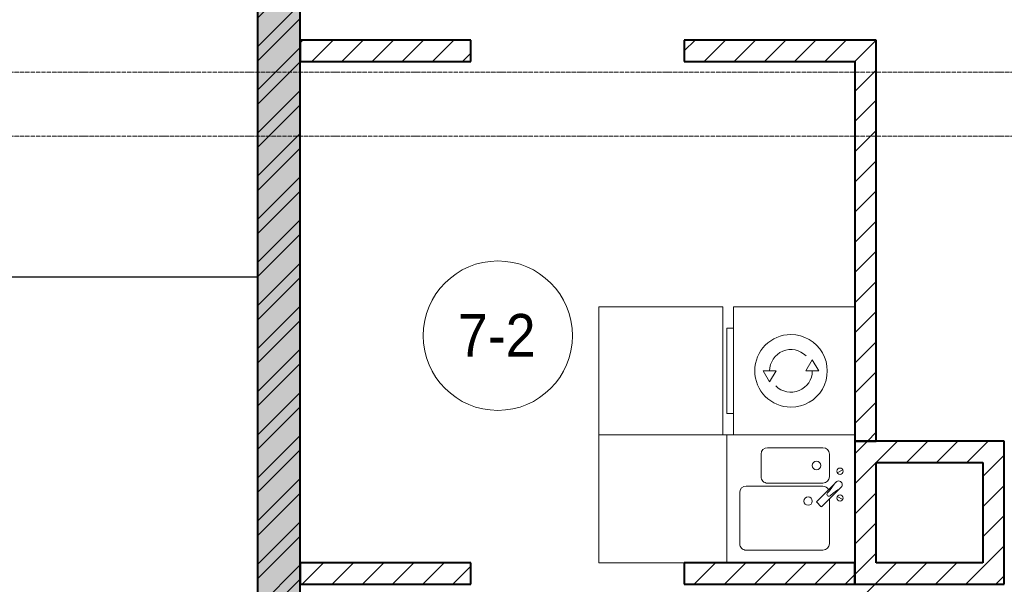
# Model space of a CAD drawing. Header units: millimetres. Extents: x 5617 to 137814, y 7718 to 189336.
# Tile 44 of 97: x 42540 to 47155, y 27600 to 30245. Entities that reach past the tile are written whole.
import ezdxf

# ---------------------------------------------------------------- set-up
doc = ezdxf.new("R2010")
doc.units = ezdxf.units.MM
doc.linetypes.add('ADSK_Линия сетки', pattern=[25, 20, -2.5, 0, -2.5])
doc.linetypes.add('Линия сетки', pattern=[25, 20, -2.5, 0, -2.5])
for name, color, linetype, lineweight in [('Марки помещений', 7, 'Continuous', 20), ('Мебель', 7, 'Continuous', 18), ('Оси', 7, 'Continuous', 9), ('Сантехнические приборы', 7, 'Continuous', 18), ('Стены', 7, 'Continuous', 18), ('Стены разрез', 7, 'Continuous', 40), ('Электрооборудование', 7, 'Continuous', 18)]:
    doc.layers.add(name, color=color, linetype=linetype, lineweight=lineweight)
doc.styles.add('Arial_3', font='arial.ttf', dxfattribs={"width": 0.9, "height": 200})
pattern_1 = [(45, (0, 0), (-70.71068, 70.71068), [])]

# ---------------------------------------------------------------- blocks, each defined once
blk = doc.blocks.new('MR_Мойка - Кухонная мойка-V35-МКСС_К4_L12_41_700_')
at = {"layer": 'Сантехнические приборы', "color": 253, "true_color": 0xaaaaaa}
for p, q in [((-136.7, -6.7), (-122.6, -33.3)), ((-79, -39), (-69.8, -48.2)), ((-45.7, -24.2), (-55, -14.9)), ((35.5, -105.4), (-45.7, -24.2)), ((2.7, -6.7), (-11.4, -33.3)), ((-104, -70), (-210, -70)), ((-69.8, -48.2), (11.4, -129.4)), ((210, -70), (0.1, -70)), ((-240, -100), (-240, -360)), ((-74, -360), (-74, -100)), ((-60, -100), (-60, -460)), ((15.7, -129.4), (35.5, -109.6)), ((240, -460), (240, -100)), ((-210, -390), (-104, -390)), ((-30, -490), (210, -490)), ((-300, -520), (-300, -550)), ((-300, -520), (-300, -550)), ((-300, -550), (300, -550))]:
    blk.add_line(p, q, dxfattribs=at)
for centre, radius, start, end in [((-129.7, -20), 15, 360, 180), ((-129.7, -20), 15, 180, 360), ((-67, -26.9), 17, 45, 225), ((136.3, 77.5), 208.5, 209.1823, 223.4054), ((-4.3, -20), 15, 360, 180), ((-4.3, -20), 15, 180, 360), ((-210, -100), 30, 90, 180), ((-104, -100), 30, 360, 90), ((-171.5, -230.2), 208.5, 46.5946, 60.8177), ((-30, -100), 30, 118.5511, 180), ((-21.7, -72.3), 9.19, 225, 45), ((210, -100), 30, 360, 90), ((-157, -130), 20, 360, 180), ((-157, -130), 20, 180, 360), ((13.5, -127.3), 3, 225, 315), ((13.5, -127.3), 3, 225, 315), ((33.3, -107.5), 3, 315, 45), ((33.3, -107.5), 3, 315, 45), ((10, -170), 20, 360, 180), ((10, -170), 20, 180, 360), ((-210, -360), 30, 180, 270), ((-104, -360), 30, 270, 360), ((-30, -460), 30, 180, 270), ((210, -460), 30, 270, 360)]:
    blk.add_arc(centre, radius, start, end, dxfattribs=at)
blk = doc.blocks.new('MR_Зона обслуживания - MR_Зона обслуживания-V36-МКСС_К4_L12_41_700_')
at = {"layer": 'Мебель', "lineweight": 9}
for p, q in [((300, 0), (-300, 0)), ((-300, 0), (-300, -600)), ((300, -600), (300, -200)), ((-300, -600), (300, -600))]:
    blk.add_line(p, q, dxfattribs=at)
blk = doc.blocks.new('MR_Стиральная машина - Стиральная машина_600-V37-МКСС_К4_L12_41_700_')
at = {"layer": 'Электрооборудование', "color": 253, "true_color": 0xaaaaaa}
for p, q in [((-300, 0), (-300, -570)), ((300, -570), (300, 0)), ((0, -170), (-52, -200)), ((0, -230), (0, -170)), ((-52, -200), (0, -230)), ((0, -370), (0, -430)), ((52, -400), (0, -370)), ((0, -430), (52, -400)), ((-300, -570), (300, -570)), ((-200, -570), (-200, -600)), ((200, -600), (200, -570)), ((-200, -600), (200, -600))]:
    blk.add_line(p, q, dxfattribs=at)
for radius, start, end in [(170, 360, 180), (100, 135, 270), (100, 315, 90), (170, 180, 360)]:
    blk.add_arc((0, -300), radius, start, end, dxfattribs=at)
blk = doc.blocks.new('MR_Зона обслуживания - MR_Зона обслуживания-2638756-МКСС_К4_L12_41_700_')
at = {"layer": 'Мебель', "lineweight": 9}
for p, q in [((300, 0), (-300, 0)), ((-300, 0), (-300, -580)), ((300, -580), (300, 0)), ((-300, -580), (300, -580))]:
    blk.add_line(p, q, dxfattribs=at)
blk = doc.blocks.new('135_SLK_K4_AR_rvt-1-МКСС_К4_L12_41_700_')
at = {"layer": 'Стены разрез', "lineweight": 9, "true_color": 0xaaaaaa}
h = blk.add_hatch(dxfattribs=at)
h.set_pattern_fill('FP_1', color=253, style=0, pattern_type=2)
h.set_pattern_definition([(50, (0, 0), (218.62117, -19.1268), [22.86, -251.46]), (355, (0, 0), (-42.29187, 229.2684), [18.288, -201.168]), (100.451, (18.22, -1.6), (176.33107, 210.13963), [19.428, -213.708]), (46.184, (0, 60.96), (325.29495, -50.45164), [34.29, -377.19]), (96.636, (27.1, 56.76), (284.883, 296.9127), [29.142, -320.562]), (351.184, (0, 60.96), (284.8858, 296.9107), [27.432, -301.752]), (21, (30.48, 45.72), (181.93753, -122.71832), [22.86, -251.46]), (326, (30.48, 45.72), (74.16223, 221.0262), [18.288, -201.168]), (71.451, (45.64, 35.5), (256.10035, 98.30526), [19.428, -213.708]), (37.5, (0, 0), (3.70639, 101.465895), [3.353, -195.377, 3.353, -200.863, -201.93]), (37.5, (0, 0), (3.70639, 101.465895), [-402.946, 3.353, -198.577]), (7.5, (0, 0), (80.18358, 120.21653), [3.353, -113.081, 3.353, -190.805, -76.962]), (7.5, (0, 0), (80.18358, 120.21653), [-310.591, 3.353, -73.609]), (327.5, (-67.97, 0), (162.708646, -6.87497), [3.353, -72.847, 3.353, -234.391, -315.468]), (327.5, (-67.97, 0), (162.708646, -6.87497), [-313.944, 3.353, -312.115]), (317.5, (-98.45, 0), (177.75468, 30.51183), [3.353, -95.707, 3.353, -154.534, -224.028]), (317.5, (-98.45, 0), (177.75468, 30.51183), [-256.946, 3.353, -220.675])])
h.paths.add_polyline_path([(107950, 26350), (108150, 26350), (108150, 32500), (107950, 32500), (107950, 26544)])
h = blk.add_hatch(dxfattribs=at)
h.set_pattern_fill('FP_2', color=253, style=0, pattern_type=2)
h.set_pattern_definition([(45, (0, 0), (-101.02788, 101.02788), []), (45, (67.35, 0), (-101.02788, 101.02788), [])])
h.paths.add_polyline_path([(107950, 26350), (108150, 26350), (108150, 32500), (107950, 32500), (107950, 26544)])
h = blk.add_hatch(dxfattribs=at)
h.set_pattern_fill('FP_3', color=253, style=0, pattern_type=2)
h.set_pattern_definition(pattern_1)
h.paths.add_polyline_path([(110750, 30050), (110850, 30050), (110850, 30150), (109950, 30150), (109950, 30050)])
h.paths.add_polyline_path([(108950, 30050), (108950, 30150), (108150, 30150), (108150, 30050)])
h = blk.add_hatch(dxfattribs=at)
h.set_pattern_fill('FP_3', color=253, style=0, pattern_type=2)
h.set_pattern_definition(pattern_1)
h.paths.add_polyline_path([(110814, 28270), (110850, 28270), (110850, 30050), (110750, 30050), (110750, 28270)])
h = blk.add_hatch(dxfattribs=at)
h.set_pattern_fill('FP_3', color=253, style=0, pattern_type=2)
h.set_pattern_definition(pattern_1)
h.paths.add_polyline_path([(110750, 27600), (110850, 27600), (110850, 28270), (110750, 28270), (110750, 27740)])
h = blk.add_hatch(dxfattribs=at)
h.set_pattern_fill('FP_3', color=253, style=0, pattern_type=2)
h.set_pattern_definition(pattern_1)
h.paths.add_polyline_path([(111350, 28170), (111450, 28170), (111450, 28270), (110850, 28270), (110850, 28170), (111338.4, 28170)])
h = blk.add_hatch(dxfattribs=at)
h.set_pattern_fill('FP_3', color=253, style=0, pattern_type=2)
h.set_pattern_definition(pattern_1)
h.paths.add_polyline_path([(111450, 27600), (111450, 28170), (111350, 28170), (111350, 27600)])
h = blk.add_hatch(dxfattribs=at)
h.set_pattern_fill('FP_3', color=253, style=0, pattern_type=2)
h.set_pattern_definition(pattern_1)
h.paths.add_polyline_path([(110639.2, 27600), (110750, 27600), (110750, 27700), (109950, 27700), (109950, 27600)])
h.paths.add_polyline_path([(108950, 27600), (108950, 27700), (108150, 27700), (108150, 27600), (108541.4, 27600)])
h = blk.add_hatch(dxfattribs=at)
h.set_pattern_fill('FP_3', color=253, style=0, pattern_type=2)
h.set_pattern_definition(pattern_1)
h.paths.add_polyline_path([(111350, 27600), (111350, 27700), (110850, 27700), (110850, 27600), (111338.4, 27600)])
h = blk.add_hatch(dxfattribs=at)
h.set_pattern_fill('FP_3', color=253, style=0, pattern_type=2)
h.set_pattern_definition(pattern_1)
h.paths.add_polyline_path([(110850, 25800), (110850, 26400), (110750, 26400), (110750, 25800)])
h.paths.add_polyline_path([(110750, 27200), (110850, 27200), (110850, 27600), (110750, 27600)])
at = {"layer": 'Стены', "color": 253, "true_color": 0xaaaaaa}
for p, q in [((104550, 29040.4), (107950, 29040.4)), ((107950, 29039.6), (104550, 29039.6))]:
    blk.add_line(p, q, dxfattribs=at)
at = {"layer": 'Стены разрез', "color": 253, "true_color": 0xaaaaaa}
for p, q in [((107950, 32500), (107950, 26350)), ((108150, 26350), (108150, 32500)), ((108950, 30150), (108150, 30150)), ((108150, 30150), (108150, 30050)), ((108950, 30050), (108950, 30150)), ((110850, 30150), (109950, 30150)), ((109950, 30150), (109950, 30050)), ((110850, 30050), (110850, 30150)), ((108150, 30050), (108950, 30050)), ((109950, 30050), (110750, 30050)), ((110750, 30050), (110750, 28270)), ((110850, 28270), (110850, 30050)), ((110750, 28270), (110850, 28270)), ((110850, 28270), (110750, 28270)), ((110750, 28270), (110750, 27600)), ((111450, 28270), (110850, 28270)), ((111450, 28170), (111450, 28270)), ((110850, 28170), (111350, 28170)), ((110850, 27700), (110850, 28170)), ((111350, 28170), (111350, 27700)), ((111450, 27600), (111450, 28170)), ((108950, 27700), (108150, 27700)), ((108150, 27700), (108150, 27600)), ((108950, 27600), (108950, 27700)), ((110750, 27700), (109950, 27700)), ((109950, 27700), (109950, 27600)), ((110750, 27600), (110750, 27700)), ((111350, 27700), (110850, 27700)), ((108150, 27600), (108950, 27600)), ((109950, 27600), (110750, 27600)), ((110750, 27600), (110850, 27600)), ((110850, 27600), (111350, 27600)), ((111350, 27600), (111450, 27600))]:
    blk.add_line(p, q, dxfattribs=at)
at = {"layer": 'Мебель', "color": 253, "lineweight": 18, "true_color": 0xaaaaaa}
for name, p, rotation in [('MR_Зона обслуживания - MR_Зона обслуживания-2638756-МКСС_К4_L12_41_700_', (110130, 28600), 270.0000000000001), ('MR_Зона обслуживания - MR_Зона обслуживания-V36-МКСС_К4_L12_41_700_', (110150, 28000), 269.9999999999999)]:
    blk.add_blockref(name, p, dxfattribs=dict(at, rotation=rotation))
at = {"layer": 'Сантехнические приборы', "color": 253, "lineweight": 18, "true_color": 0xaaaaaa, "rotation": 269.9999999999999}
blk.add_blockref('MR_Мойка - Кухонная мойка-V35-МКСС_К4_L12_41_700_', (110700, 28000), dxfattribs=at)
at = {"layer": 'Электрооборудование', "color": 253, "lineweight": 18, "true_color": 0xaaaaaa, "rotation": 270.0000000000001}
blk.add_blockref('MR_Стиральная машина - Стиральная машина_600-V37-МКСС_К4_L12_41_700_', (110750, 28600), dxfattribs=at)
blk = doc.blocks.new('050_Марка_Помещение - Номер-620969-МКСС_К4_L12_41_700_')
at = {"layer": 'Марки помещений'}
blk.add_circle((0, 0), 3.5, dxfattribs=at)

msp = doc.modelspace()

# ---------------------------------------------------------------- linework, layer by layer
at = {"layer": 'Оси', "linetype": 'Линия сетки'}
msp.add_line((43655.4, 12025.7), (43655.4, 33080), dxfattribs=at)
at = {"layer": 'Оси', "linetype": 'ADSK_Линия сетки'}
for p, q in [((72455.4, 30000), (26873.7, 30000)), ((72455.4, 29700), (25603.7, 29700))]:
    msp.add_line(p, q, dxfattribs=at)

# ---------------------------------------------------------------- block references
at = {"lineweight": 5}
msp.add_blockref('135_SLK_K4_AR_rvt-1-МКСС_К4_L12_41_700_', (-64294.6, 0), dxfattribs=at)
at = {"layer": 'Марки помещений', "xscale": 99.99999999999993, "yscale": 99.99999999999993, "zscale": 99.99999999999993}
msp.add_blockref('050_Марка_Помещение - Номер-620969-МКСС_К4_L12_41_700_', (44781.3, 28764.9), dxfattribs=at)

# ---------------------------------------------------------------- texts
at = {"layer": 'Марки помещений', "lineweight": 9, "insert": (44594.7, 28866.6), "char_height": 200, "width": 447.342, "attachment_point": 1, "style": 'Arial_3'}
msp.add_mtext('7-2', dxfattribs=at)

doc.saveas('drawing.dxf')
